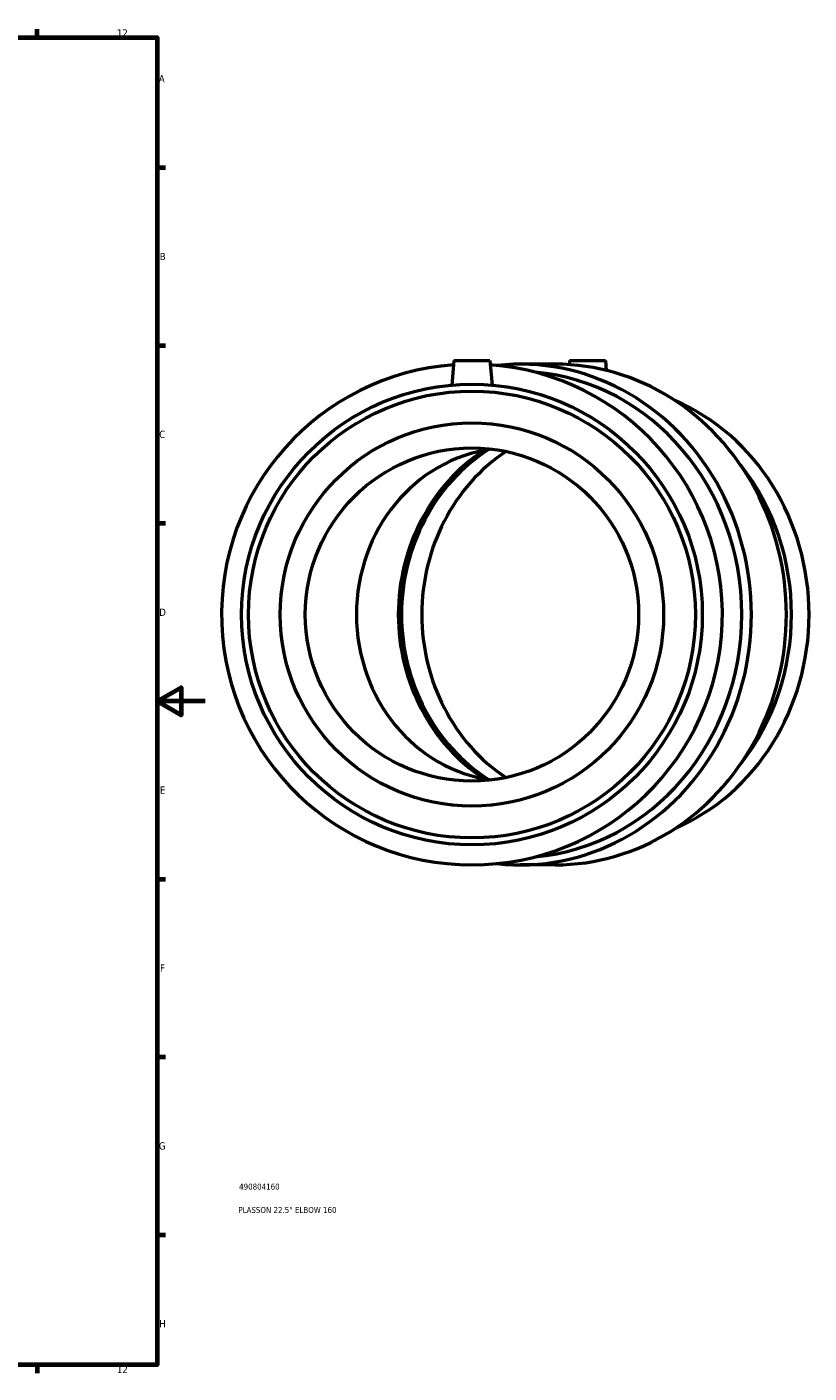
# Model space of a CAD drawing. Header units: millimetres. Extents: x -164 to 1151, y -160 to 974.
# Tile 5 of 6: x 767 to 1093, y 17 to 578. Entities that reach past the tile are written whole.
import ezdxf

# ---------------------------------------------------------------- set-up
doc = ezdxf.new("R2010")
doc.units = ezdxf.units.MM
for name, color, linetype, lineweight in [('Border (ANSI)', 7, 'Continuous', 70), ('Title (ISO)', 7, 'Continuous', 50), ('Visible (ANSI)', 7, 'Continuous', 50)]:
    doc.layers.add(name, color=color, linetype=linetype, lineweight=lineweight)
doc.styles.add('Note Text (ANSI)', font='tahoma.ttf')
doc.styles.add('Note Text (ISO)', font='tahoma.ttf')

# ---------------------------------------------------------------- blocks, each defined once
blk = doc.blocks.new('Borders Default Border')
at = {"layer": 'Border (ANSI)'}
for p, q in [((770.92, 574), (770.92, 577.45)), ((821, 519.75), (824.45, 519.75)), ((821, 445.5), (824.45, 445.5)), ((821, 371.25), (824.45, 371.25)), ((821, 222.75), (824.45, 222.75)), ((821, 148.5), (824.45, 148.5)), ((821, 74.25), (824.45, 74.25)), ((770.92, 20), (770.92, 16.55))]:
    blk.add_line(p, q, dxfattribs=at)
at = {"layer": 'Border (ANSI)', "flags": 128}
for points in [[(20, 20), (20, 574), (821, 574), (821, 20), (20, 20)], [(841, 297), (821, 297), (831, 302.77), (831, 291.23), (821, 297)]]:
    blk.add_lwpolyline(points, dxfattribs=at)
at = {"layer": 'Border (ANSI)', "attachment_point": 7, "style": 'Note Text (ANSI)'}
for s, insert, char_height in [('12', (804.13, 574.4), 3.048), ('A', (821.63, 555.35), 3.05), ('B', (821.99, 481.1), 3.05), ('C', (821.8, 406.8), 3.05), ('D', (821.81, 332.6), 3.05), ('E', (822.05, 258.35), 3.05), ('F', (822.14, 184.1), 3.05), ('G', (821.66, 109.79), 3.05), ('H', (821.81, 35.6), 3.05), ('12', (804.13, 16.55), 3.048)]:
    blk.add_mtext(s, dxfattribs=dict(at, insert=insert, char_height=char_height))
blk = doc.blocks.new('Title Blocks ISO')
at = {"layer": 'Title (ISO)', "color": 232, "true_color": 0xca0064, "style": 'Note Text (ISO)'}
for tag, p in [('PART_NUMBER_001', (34.16, 73.13)), ('DESCRIPTION_001', (33.84, 63.4))]:
    blk.add_attdef(tag, p, '', height=2.5, dxfattribs=at)

msp = doc.modelspace()

# ---------------------------------------------------------------- linework, layer by layer
at = {"layer": 'Visible (ANSI)'}
for p, q in [((944.816, 439.177), (943.921, 428.95)), ((944.816, 439.177), (959.816, 439.177)), ((959.816, 439.177), (960.711, 428.95)), ((993.017, 439.177), (992.868, 437.483)), ((993.017, 439.177), (1008.017, 439.177)), ((1008.017, 439.177), (1008.375, 435.081)), ((986.987, 437.677), (972.378, 437.677)), ((986.987, 228.677), (972.378, 228.677))]:
    msp.add_line(p, q, dxfattribs=at)
for radius in [96.14, 93.256, 80, 69.55]:
    msp.add_circle((952.316, 333.177), radius, dxfattribs=at)
msp.add_arc((952.316, 333.177), 104.5, 94.20132, 85.79868, dxfattribs=at)
for centre, major_axis, start_param, end_param in [((972.378, 333.177), (0, -104.5), 6.1832301, 9.5247331), ((971.207, 333.177), (0, -101.439), 0.080038, 3.0615547), ((986.987, 333.177), (0, -104.5), 0, 3.1415927), ((1004.185, 333.177), (0, -96.14), 0.3809632, 2.7606295), ((968.379, 333.177), (0, 69.55), 0.1203376, 3.021255), ((995.499, 333.177), (0, -80), 3.6840095, 5.7407685), ((996.848, 333.177), (0, -80), 3.676272, 5.748506), ((1005.289, 333.177), (0, -80), 3.6942523, 5.7305256), ((996.848, 333.177), (0, 96.14), 4.0076238, 5.4171542)]:
    msp.add_ellipse(centre, major_axis=major_axis, ratio=0.9238795, start_param=start_param, end_param=end_param, dxfattribs=at)

# ---------------------------------------------------------------- block references
msp.add_blockref('Borders Default Border', (0, 0))
msp.add_blockref('Title Blocks ISO', (821, 20)).add_auto_attribs({'PART_NUMBER_001': '490804160', 'DESCRIPTION_001': 'PLASSON 22.5° ELBOW 160'})

doc.saveas('drawing.dxf')
